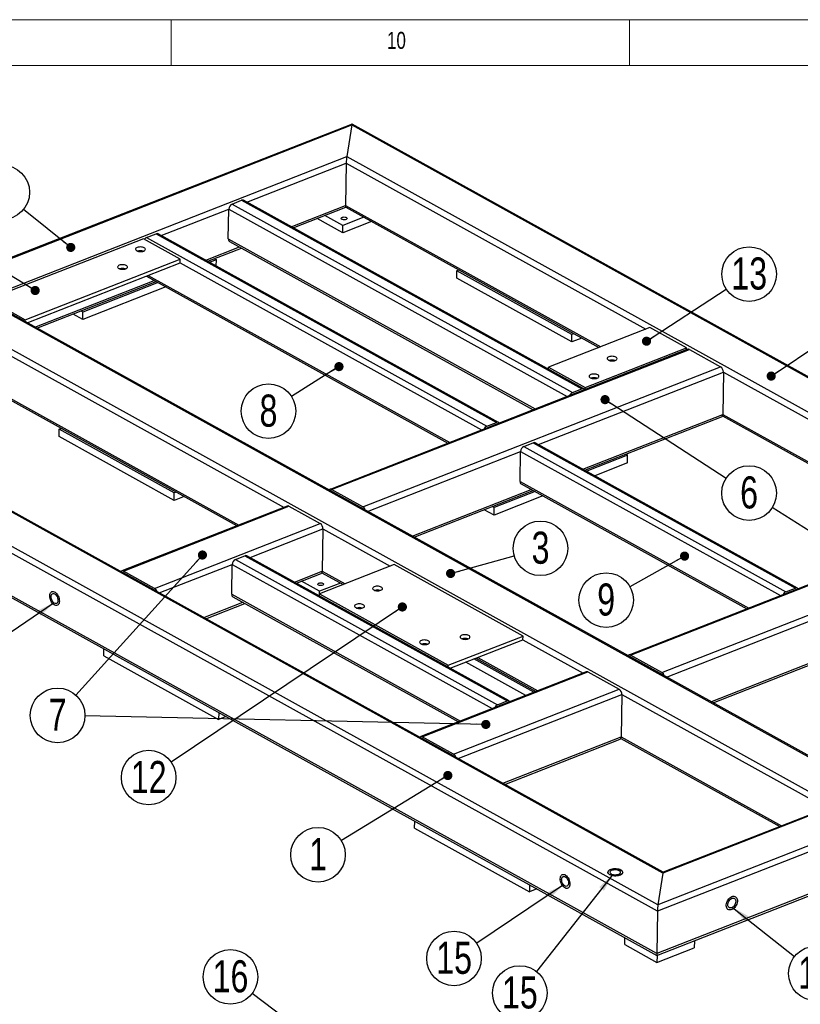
# Model space of a CAD drawing. Header units: millimetres. Extents: x 5 to 3649, y 4 to 418.
# Tile 30 of 105: x 1043 to 1129, y 307 to 414. Entities that reach past the tile are written whole.
import ezdxf

# ---------------------------------------------------------------- set-up
doc = ezdxf.new("R2010")
doc.units = ezdxf.units.MM
doc.layers.add('NOTES', color=6, linetype='Continuous')
doc.layers.add('TRAIT-FORT', color=4, linetype='Continuous', lineweight=25)
doc.styles.add('SLDTEXTSTYLE0', font='TXT', dxfattribs={"width": 0.75})
doc.dimstyles.new('SLDDIMSTYLE6', dxfattribs={"dimtxt": 0.18, "dimasz": 1, "dimexe": 0, "dimexo": 0.0625, "dimgap": 0, "dimtad": 0, "dimtih": 1, "dimtoh": 1, "dimdec": 0, "dimrnd": 1e-09, "dimzin": 0, "dimdsep": 46, "dimtxsty": 'Standard', "dimblk1": 'DOT', "dimblk2": 'DOT', "dimsah": 1, "dimcen": 0.09, "dimadec": 0, "dimazin": 0, "dimtfac": 1, "dimtdec": 0, "dimtofl": 0, "dimtmove": 0, "dimatfit": 3, "dimldrblk": 'DOT', "dimfxl": 1, "dimfrac": 2, "dimtolj": 1, "dimtzin": 0, "dimarcsym": 0})
doc.dimstyles.new('SLDDIMSTYLE7', dxfattribs={"dimtxt": 0.18, "dimasz": 2, "dimexe": 0, "dimexo": 0.0625, "dimgap": 0, "dimtad": 0, "dimtih": 1, "dimtoh": 1, "dimdec": 0, "dimrnd": 1e-09, "dimzin": 0, "dimdsep": 46, "dimtxsty": 'Standard', "dimsah": 1, "dimcen": 0.09, "dimadec": 0, "dimazin": 0, "dimtfac": 2, "dimtdec": 0, "dimtofl": 0, "dimtmove": 0, "dimatfit": 3, "dimfxl": 1, "dimfrac": 2, "dimtolj": 1, "dimtzin": 0, "dimarcsym": 0})

# ---------------------------------------------------------------- blocks, each defined once
blk = doc.blocks.new('SW_NOTE_42')
at = {"layer": 'NOTES', "color": 0}
blk.add_circle((-2.32, 1.87), 2.98, dxfattribs=at)
at = {"layer": 'NOTES', "color": 0, "insert": (-2.32, 3.69), "char_height": 3.5, "attachment_point": 2, "style": 'SLDTEXTSTYLE0'}
blk.add_mtext('4', dxfattribs=at)
blk = doc.blocks.new('_Dot')
at = {"color": 0, "linetype": 'ByBlock', "lineweight": -2}
blk.add_line((-0.5, 0), (-1, 0), dxfattribs=at)
at = {"color": 0, "linetype": 'ByBlock', "const_width": 0.5}
blk.add_lwpolyline([(-0.25, 0, 1), (0.25, 0, 1)], format="xyb", close=True, dxfattribs=at)
blk = doc.blocks.new('SW_NOTE_44')
at = {"layer": 'NOTES', "color": 0}
blk.add_circle((-2.55, -1.55), 2.98, dxfattribs=at)
at = {"layer": 'NOTES', "color": 0, "insert": (-2.54, 0.26), "char_height": 3.5, "attachment_point": 2, "style": 'SLDTEXTSTYLE0'}
blk.add_mtext('1', dxfattribs=at)
blk = doc.blocks.new('SW_NOTE_45')
at = {"layer": 'NOTES', "color": 0}
blk.add_circle((2.87, 0.8), 2.98, dxfattribs=at)
at = {"layer": 'NOTES', "color": 0, "insert": (2.88, 2.62), "char_height": 3.5, "attachment_point": 2, "style": 'SLDTEXTSTYLE0'}
blk.add_mtext('3', dxfattribs=at)
blk = doc.blocks.new('SW_NOTE_46')
at = {"layer": 'NOTES', "color": 0}
blk.add_circle((-2.98, 0.06), 2.98, dxfattribs=at)
at = {"layer": 'NOTES', "color": 0, "insert": (-2.98, 1.88), "char_height": 3.5, "attachment_point": 2, "style": 'SLDTEXTSTYLE0'}
blk.add_mtext('7', dxfattribs=at)
blk = doc.blocks.new('SW_NOTE_47')
at = {"layer": 'NOTES', "color": 0}
blk.add_circle((-2.52, 1.59), 2.98, dxfattribs=at)
at = {"layer": 'NOTES', "color": 0, "insert": (-2.52, 3.41), "char_height": 3.5, "attachment_point": 2, "style": 'SLDTEXTSTYLE0'}
blk.add_mtext('6', dxfattribs=at)
blk = doc.blocks.new('SW_NOTE_48')
at = {"layer": 'NOTES', "color": 0}
blk.add_circle((-2.52, -1.59), 2.98, dxfattribs=at)
at = {"layer": 'NOTES', "color": 0, "insert": (-2.52, 0.22), "char_height": 3.5, "attachment_point": 2, "style": 'SLDTEXTSTYLE0'}
blk.add_mtext('8', dxfattribs=at)
blk = doc.blocks.new('SW_NOTE_50')
at = {"layer": 'NOTES', "color": 0}
blk.add_circle((-2.6, -1.46), 2.98, dxfattribs=at)
at = {"layer": 'NOTES', "color": 0, "insert": (-2.6, 0.36), "char_height": 3.5, "attachment_point": 2, "style": 'SLDTEXTSTYLE0'}
blk.add_mtext('9', dxfattribs=at)
blk = doc.blocks.new('SW_NOTE_54')
at = {"layer": 'NOTES', "color": 0}
blk.add_circle((-2.48, -1.66), 2.98, dxfattribs=at)
at = {"layer": 'NOTES', "color": 0, "insert": (-2.47, 0.16), "char_height": 3.5, "attachment_point": 2, "style": 'SLDTEXTSTYLE0'}
blk.add_mtext('15', dxfattribs=at)
blk = doc.blocks.new('SW_NOTE_56')
at = {"layer": 'NOTES', "color": 0}
blk.add_circle((2.34, -1.85), 2.98, dxfattribs=at)
at = {"layer": 'NOTES', "color": 0, "insert": (2.35, -0.03), "char_height": 3.5, "attachment_point": 2, "style": 'SLDTEXTSTYLE0'}
blk.add_mtext('15', dxfattribs=at)
blk = doc.blocks.new('SW_NOTE_58')
at = {"layer": 'NOTES', "color": 0}
blk.add_circle((2.5, 1.63), 2.98, dxfattribs=at)
at = {"layer": 'NOTES', "color": 0, "insert": (2.51, 3.45), "char_height": 3.5, "attachment_point": 2, "style": 'SLDTEXTSTYLE0'}
blk.add_mtext('13', dxfattribs=at)
blk = doc.blocks.new('SW_NOTE_61')
at = {"layer": 'NOTES', "color": 0}
blk.add_circle((-2.47, -1.66), 2.98, dxfattribs=at)
at = {"layer": 'NOTES', "color": 0, "insert": (-2.47, 0.15), "char_height": 3.5, "attachment_point": 2, "style": 'SLDTEXTSTYLE0'}
blk.add_mtext('12', dxfattribs=at)
blk = doc.blocks.new('SW_NOTE_62')
at = {"layer": 'NOTES', "color": 0}
blk.add_circle((-1.84, -2.34), 2.98, dxfattribs=at)
at = {"layer": 'NOTES', "color": 0, "insert": (-1.83, -0.53), "char_height": 3.5, "attachment_point": 2, "style": 'SLDTEXTSTYLE0'}
blk.add_mtext('15', dxfattribs=at)
blk = doc.blocks.new('SW_NOTE_63')
at = {"layer": 'NOTES', "color": 0}
blk.add_circle((-2.38, 1.8), 2.98, dxfattribs=at)
at = {"layer": 'NOTES', "color": 0, "insert": (-2.37, 3.62), "char_height": 3.5, "attachment_point": 2, "style": 'SLDTEXTSTYLE0'}
blk.add_mtext('16', dxfattribs=at)

msp = doc.modelspace()

# ---------------------------------------------------------------- linework, layer by layer
at = {"lineweight": 18}
for p, q in [((1202.036428, 414.439009), (618.036428, 414.439009)), ((1060.036428, 409.439009), (1060.036428, 414.439009)), ((1110.036428, 414.439009), (1110.036428, 409.439009)), ((1197.036428, 409.439009), (623.036428, 409.439009))]:
    msp.add_line(p, q, dxfattribs=at)
at = {"layer": 'TRAIT-FORT', "lineweight": 25}
for p, q in [((1079.761579, 403.046962), (1008.958895, 375.307012)), ((1009.334119, 375.363925), (1079.734767, 402.94636)), ((1079.734767, 402.94636), (1079.18526, 399.501473)), ((1079.734767, 402.94636), (1183.543582, 345.400226)), ((1183.950336, 345.291328), (1079.763875, 403.046809)), ((1016.710512, 375.024346), (1079.18526, 399.501473)), ((1079.18526, 399.501473), (1176.167189, 345.739805)), ((1068.266079, 394.532857), (1079.130934, 398.789625)), ((1079.130934, 398.789625), (1079.064753, 394.166891)), ((1079.130934, 398.789625), (1111.832717, 380.66148)), ((1066.665151, 394.311227), (1067.714167, 394.722223)), ((1067.714167, 394.722223), (1104.860455, 374.13028)), ((1105.078385, 374.126056), (1067.932098, 394.717999)), ((1058.94149, 390.879555), (1066.309639, 393.766339)), ((1066.262923, 390.503233), (1066.309639, 393.766339)), ((1066.309639, 393.766339), (1103.233197, 373.297866)), ((1066.665151, 394.311227), (1103.811439, 373.719283)), ((1073.124563, 391.83957), (1079.064753, 394.166891)), ((1073.347293, 391.7161), (1079.079404, 393.961897)), ((1079.064753, 394.166891), (1106.908051, 378.732034)), ((1079.078292, 393.962513), (1106.699972, 378.65051)), ((1078.7644, 391.170122), (1075.944141, 392.733525)), ((1078.776079, 391.985899), (1076.8132, 393.074016)), ((1081.899662, 392.398494), (1078.7644, 391.170122)), ((1081.042283, 392.873781), (1078.776079, 391.985899)), ((1078.7644, 391.170122), (1078.776079, 391.985899)), ((1056.99089, 390.520925), (1040.090056, 383.899308)), ((1061.006705, 388.294769), (1056.99089, 390.520925)), ((1057.340562, 390.657924), (1058.389578, 391.06892)), ((1057.340562, 390.657924), (1094.486849, 370.065981)), ((1058.389578, 391.06892), (1095.535866, 370.476977)), ((1095.753796, 370.472753), (1058.607509, 391.064696)), ((1066.262923, 390.503233), (1099.756962, 371.935904)), ((1066.388825, 390.236568), (1099.548883, 371.85438)), ((1056.971401, 389.15968), (1056.971548, 389.169943)), ((1063.799974, 388.186267), (1067.48381, 389.629566)), ((1064.022704, 388.062797), (1067.70654, 389.506096)), ((1044.105871, 381.673152), (1061.006705, 388.294769)), ((1061.000865, 387.886881), (1061.006705, 388.294769)), ((1064.955472, 388.233382), (1064.228664, 387.948624)), ((1064.749512, 388.347555), (1064.955472, 388.233382)), ((1064.945705, 387.551134), (1064.955472, 388.233382)), ((1044.308111, 381.346787), (1061.000865, 387.886881)), ((1061.000865, 387.886881), (1093.908608, 369.644563)), ((1091.195074, 386.209104), (1091.206753, 387.02488)), ((1091.206753, 387.02488), (1091.433204, 387.113602)), ((1103.756175, 380.068143), (1091.206753, 387.02488)), ((1045.15078, 380.879656), (1058.159221, 385.976263)), ((1057.316551, 386.443395), (1090.224294, 368.201077)), ((1057.52463, 386.524919), (1090.432373, 368.282601)), ((1103.744496, 379.252366), (1091.195074, 386.209104)), ((1045.37351, 380.756186), (1058.381951, 385.852794)), ((1059.44529, 385.263334), (1050.374122, 381.70932)), ((1058.587911, 385.73862), (1050.385801, 382.525097)), ((1040.090056, 383.899308), (1044.105871, 381.673152)), ((1039.740384, 383.762309), (1136.119941, 330.334564)), ((1136.337872, 330.33034), (1039.958315, 383.758085)), ((1035.421922, 381.664768), (1072.34548, 361.196295)), ((1035.777434, 382.209655), (1132.156991, 328.781911)), ((1044.102828, 381.460585), (1044.105871, 381.673152)), ((1050.374122, 381.70932), (1049.310783, 382.298779)), ((1050.385801, 382.525097), (1050.179842, 382.63927)), ((1050.374122, 381.70932), (1050.385801, 382.525097)), ((1112.267246, 380.831726), (1101.194312, 376.493435)), ((1116.283061, 378.60557), (1112.267246, 380.831726)), ((1103.744496, 379.252366), (1103.756175, 380.068143)), ((1104.840005, 379.681578), (1103.744496, 379.252366)), ((1103.982625, 380.156864), (1103.756175, 380.068143)), ((1116.410042, 378.460453), (1077.363324, 363.162248)), ((1077.53753, 363.140403), (1116.584247, 378.438608)), ((1105.210127, 374.267279), (1116.283061, 378.60557)), ((1116.280256, 378.409604), (1116.283061, 378.60557)), ((1116.584247, 378.438608), (1119.99769, 376.546375)), ((1035.355741, 377.042034), (1067.420814, 359.266848)), ((1035.481643, 376.775369), (1067.212735, 359.185325)), ((1080.950973, 361.24817), (1119.99769, 376.546375)), ((1101.191269, 376.280868), (1101.194312, 376.493435)), ((1101.194312, 376.493435), (1105.210127, 374.267279)), ((1113.142933, 317.817791), (1009.334119, 375.363925)), ((1100.103592, 368.061455), (1120.293037, 375.971525)), ((1120.293037, 375.971525), (1120.226855, 371.348791)), ((1120.293037, 375.971525), (1148.682988, 360.233633)), ((1113.088608, 317.105942), (1008.677421, 374.985999)), ((1113.692441, 321.262677), (1016.710512, 375.024346)), ((1113.720437, 321.363743), (1017.117266, 374.915448)), ((1103.811439, 373.719283), (1104.860455, 374.13028)), ((1105.207321, 374.071313), (1105.210127, 374.267279)), ((1104.962077, 365.368168), (1120.226855, 371.348791)), ((1105.184807, 365.244698), (1120.094035, 371.08602)), ((1120.187282, 371.173857), (1143.550243, 358.222663)), ((1120.226855, 371.348791), (1143.758322, 358.304187)), ((1113.022426, 312.483208), (1008.61124, 370.363265)), ((1008.849505, 370.034312), (1113.035966, 312.278831)), ((1047.798927, 369.733062), (1048.025378, 369.821784)), ((1094.486849, 370.065981), (1095.535866, 370.476977)), ((1047.787248, 368.917286), (1047.798927, 369.733062)), ((1060.33667, 361.960548), (1047.787248, 368.917286)), ((1060.348349, 362.776325), (1047.798927, 369.733062)), ((1098.502664, 367.839825), (1099.551681, 368.250821)), ((1098.502664, 367.839825), (1127.115345, 351.978463)), ((1099.551681, 368.250821), (1128.164361, 352.389459)), ((1128.382292, 352.385235), (1099.769611, 368.246597)), ((1081.454398, 360.754844), (1098.147153, 367.294937)), ((1098.100436, 364.031831), (1098.147153, 367.294937)), ((1098.147153, 367.294937), (1126.537104, 351.557045)), ((1109.84741, 366.876604), (1105.390766, 365.130525)), ((1109.64145, 366.990777), (1109.84741, 366.876604)), ((1109.835731, 366.060827), (1109.84741, 366.876604)), ((1109.835731, 366.060827), (1106.248146, 364.655239)), ((1098.100436, 364.031831), (1123.060869, 350.195083)), ((1098.226338, 363.765166), (1122.85279, 350.11356)), ((1060.33667, 361.960548), (1060.348349, 362.776325)), ((1061.432179, 362.38976), (1060.33667, 361.960548)), ((1060.574799, 362.865046), (1060.348349, 362.776325)), ((1080.948053, 361.044226), (1077.53461, 362.936459)), ((1080.950973, 361.24817), (1077.53753, 363.140403)), ((1077.589176, 362.897519), (1077.598362, 362.901118)), ((1086.312883, 358.061556), (1099.321323, 363.158164)), ((1086.535613, 357.938087), (1099.544053, 363.034694)), ((1100.607393, 362.445235), (1095.266061, 360.352542)), ((1099.750013, 362.920521), (1095.27774, 361.168318)), ((1072.70103, 361.335596), (1054.634638, 354.257323)), ((1054.808844, 354.235478), (1072.875235, 361.313752)), ((1072.875235, 361.313752), (1076.288678, 359.421519)), ((1095.27774, 361.168318), (1095.07178, 361.282492)), ((1095.266061, 360.352542), (1094.202721, 360.942001)), ((1095.266061, 360.352542), (1095.27774, 361.168318)), ((1149.038538, 360.372935), (1109.99182, 345.07473)), ((1110.166026, 345.052885), (1149.212743, 360.35109)), ((1058.222286, 352.343245), (1076.288678, 359.421519)), ((1068.633088, 355.731553), (1076.584025, 358.846669)), ((1076.584025, 358.846669), (1076.517843, 354.223935)), ((1076.584025, 358.846669), (1083.935976, 354.771135)), ((1113.579468, 343.160652), (1152.626186, 358.458857)), ((1067.03216, 355.509922), (1068.081176, 355.920919)), ((1068.081176, 355.920919), (1096.693857, 340.059557)), ((1096.911788, 340.055333), (1068.299107, 355.916694)), ((1058.725712, 351.849919), (1066.676648, 354.965035)), ((1066.629932, 351.701929), (1066.676648, 354.965035)), ((1066.676648, 354.965035), (1095.0666, 339.227143)), ((1067.03216, 355.509922), (1095.644841, 339.64856)), ((1084.370505, 354.94138), (1076.21149, 351.74474)), ((1098.425857, 347.149834), (1084.370505, 354.94138)), ((1058.219367, 352.139301), (1054.805924, 354.031534)), ((1058.222286, 352.343245), (1054.808844, 354.235478)), ((1054.86049, 353.992594), (1054.869676, 353.996193)), ((1073.491572, 353.038265), (1076.517843, 354.223935)), ((1073.714302, 352.914796), (1076.385023, 353.961164)), ((1076.478269, 354.049001), (1078.803231, 352.760165)), ((1076.517843, 354.223935), (1079.01131, 352.841688)), ((1076.229169, 352.042943), (1074.26629, 353.13106)), ((1078.495373, 352.930825), (1076.229169, 352.042943)), ((1066.629932, 351.701929), (1091.590365, 337.865181)), ((1076.208447, 351.532173), (1076.21149, 351.74474)), ((1076.21149, 351.74474), (1090.266842, 343.953194)), ((1076.224975, 351.750024), (1076.229169, 352.042943)), ((1127.115345, 351.978463), (1128.164361, 352.389459)), ((1063.584196, 349.156631), (1067.850819, 350.828261)), ((1063.806926, 349.033161), (1068.073549, 350.704792)), ((1066.755834, 351.435263), (1091.382286, 337.783657)), ((1114.082894, 342.667326), (1130.775648, 349.20742)), ((1090.266842, 343.953194), (1098.425857, 347.149834)), ((1090.469081, 343.626829), (1098.420018, 346.741946)), ((1098.420018, 346.741946), (1098.425857, 347.149834)), ((1098.420018, 346.741946), (1104.973976, 343.108777)), ((1052.657497, 344.988665), (1052.668303, 345.74348)), ((1183.543582, 345.400226), (1113.142933, 317.817791)), ((1176.167189, 345.739805), (1113.692441, 321.262677)), ((1175.791966, 345.682893), (1113.719253, 321.363279)), ((1052.657497, 344.988665), (1065.206918, 338.031928)), ((1098.745722, 340.668595), (1092.191764, 344.301763)), ((1099.614781, 341.009085), (1093.060823, 344.642254)), ((1093.287273, 344.730975), (1099.841231, 341.097807)), ((1093.495352, 344.812499), (1100.04931, 341.179331)), ((1113.576549, 342.956708), (1110.163106, 344.848941)), ((1113.579468, 343.160652), (1110.166026, 345.052885)), ((1110.217672, 344.810001), (1110.226858, 344.8136)), ((1184.188601, 344.962375), (1113.088608, 317.105942)), ((1118.941379, 339.974039), (1131.949819, 345.070646)), ((1119.164108, 339.850569), (1132.172549, 344.947176)), ((1105.329525, 343.248079), (1087.263134, 336.169805)), ((1087.43734, 336.14796), (1105.503731, 343.226234)), ((1090.263799, 343.740627), (1090.266842, 343.953194)), ((1105.503731, 343.226234), (1108.917174, 341.334001)), ((1090.850782, 334.255727), (1108.917174, 341.334001)), ((1091.354208, 333.762401), (1109.21252, 340.759151)), ((1095.644841, 339.64856), (1096.693857, 340.059557)), ((1109.21252, 340.759151), (1109.146339, 336.136417)), ((1109.21252, 340.759151), (1131.578749, 328.360493)), ((1184.122419, 340.339641), (1113.022426, 312.483208)), ((1113.038261, 312.278678), (1183.840945, 340.018628)), ((1065.217724, 338.786743), (1065.206918, 338.031928)), ((1066.011034, 338.346974), (1065.206918, 338.031928)), ((1090.847862, 334.051783), (1087.43442, 335.944016)), ((1090.850782, 334.255727), (1087.43734, 336.14796)), ((1087.488986, 335.905076), (1087.498172, 335.908675)), ((1096.212692, 331.069113), (1109.146339, 336.136417)), ((1096.435422, 330.945644), (1109.013519, 335.873646)), ((1109.106765, 335.961483), (1126.446004, 326.349523)), ((1109.146339, 336.136417), (1126.654083, 326.431047)), ((1086.591132, 326.177647), (1086.601939, 326.932462)), ((1086.591132, 326.177647), (1099.140554, 319.220909)), ((1113.692441, 321.262677), (1113.142933, 317.817791)), ((1099.15136, 319.975724), (1099.140554, 319.220909)), ((1099.944669, 319.535955), (1099.140554, 319.220909)), ((1113.088608, 317.105942), (1113.022426, 312.483208)), ((1109.531475, 313.46073), (1109.542281, 314.215546)), ((1109.531475, 313.46073), (1113.045313, 311.512844)), ((1113.045313, 311.512844), (1117.124821, 313.111164)), ((1117.135886, 313.884097), (1117.124821, 313.111164)), ((1113.056379, 312.285777), (1113.045313, 311.512844))]:
    msp.add_line(p, q, dxfattribs=at)
at = {"layer": 'TRAIT-FORT', "lineweight": 25, "flags": 128}
for points in [[(1079.110634, 392.627536), (1079.028149, 392.604187), (1078.934038, 392.593421), (1078.836661, 392.596194), (1078.744673, 392.612261), (1078.666245, 392.640193), (1078.608346, 392.677509), (1078.576122, 392.720893), (1078.572436, 392.76649), (1078.597614, 392.810249), (1078.649421, 392.848281), (1078.723252, 392.877207), (1078.812547, 392.894458), (1078.909372, 392.898499), (1079.005124, 392.888973), (1079.091295, 392.866725), (1079.160228, 392.833732), (1079.205798, 392.792926), (1079.223956, 392.747933), (1079.213089, 392.702751), (1079.174162, 392.661393), (1079.110634, 392.627536)], [(1056.266263, 389.213222), (1056.354681, 389.173884), (1056.459122, 389.144534), (1056.574349, 389.126643), (1056.694583, 389.121108), (1056.813796, 389.128207), (1056.92601, 389.147583), (1057.025597, 389.178265), (1057.107565, 389.218715), (1057.167803, 389.266904), (1057.20329, 389.320415), (1057.212246, 389.376567), (1057.194224, 389.432542), (1057.150126, 389.485534), (1057.082164, 389.532886), (1056.993746, 389.572223), (1056.889305, 389.601573), (1056.774078, 389.619464), (1056.653844, 389.624999), (1056.534631, 389.617901), (1056.422417, 389.598524), (1056.32283, 389.567842), (1056.240862, 389.527393), (1056.180624, 389.479204), (1056.145137, 389.425692), (1056.136181, 389.369541), (1056.154203, 389.313566), (1056.198301, 389.260573), (1056.266263, 389.213222)], [(1054.307426, 387.276736), (1054.395844, 387.237399), (1054.500285, 387.208049), (1054.615512, 387.190158), (1054.735746, 387.184623), (1054.854959, 387.191721), (1054.967173, 387.211097), (1055.06676, 387.24178), (1055.148728, 387.282229), (1055.208966, 387.330418), (1055.244453, 387.38393), (1055.25341, 387.440081), (1055.235387, 387.496056), (1055.191289, 387.549048), (1055.123327, 387.5964), (1055.034909, 387.635737), (1054.930468, 387.665088), (1054.815241, 387.682979), (1054.695007, 387.688514), (1054.575794, 387.681415), (1054.46358, 387.662039), (1054.363993, 387.631357), (1054.282025, 387.590907), (1054.221788, 387.542718), (1054.186301, 387.489207), (1054.177344, 387.433055), (1054.195366, 387.37708), (1054.239464, 387.324088), (1054.307426, 387.276736)], [(1107.742101, 377.273981), (1107.83052, 377.234644), (1107.934961, 377.205294), (1108.050187, 377.187403), (1108.170422, 377.181868), (1108.289635, 377.188966), (1108.401848, 377.208342), (1108.501436, 377.239024), (1108.583403, 377.279474), (1108.643641, 377.327663), (1108.679128, 377.381175), (1108.688085, 377.437326), (1108.670063, 377.493301), (1108.625965, 377.546293), (1108.558003, 377.593645), (1108.469584, 377.632982), (1108.365143, 377.662332), (1108.249916, 377.680223), (1108.129682, 377.685759), (1108.010469, 377.67866), (1107.898256, 377.659284), (1107.798668, 377.628602), (1107.7167, 377.588152), (1107.656463, 377.539963), (1107.620976, 377.486451), (1107.612019, 377.4303), (1107.630041, 377.374325), (1107.674139, 377.321333), (1107.742101, 377.273981)], [(1105.772722, 375.34334), (1105.86114, 375.304003), (1105.965581, 375.274653), (1106.080808, 375.256761), (1106.201042, 375.251226), (1106.320255, 375.258325), (1106.432469, 375.277701), (1106.532056, 375.308383), (1106.614024, 375.348833), (1106.674262, 375.397022), (1106.709749, 375.450534), (1106.718706, 375.506685), (1106.700683, 375.56266), (1106.656585, 375.615652), (1106.588623, 375.663004), (1106.500205, 375.702341), (1106.395764, 375.731691), (1106.280537, 375.749582), (1106.160303, 375.755117), (1106.04109, 375.748019), (1105.928876, 375.728643), (1105.829289, 375.697961), (1105.747321, 375.657511), (1105.687084, 375.609322), (1105.651597, 375.55581), (1105.64264, 375.499659), (1105.660662, 375.443684), (1105.70476, 375.390692), (1105.772722, 375.34334)], [(1077.53461, 362.936459), (1077.505175, 362.948826), (1077.491162, 362.951853)], [(1080.991255, 361.011586), (1080.977376, 361.024021), (1080.948053, 361.044226)], [(1054.805924, 354.031534), (1054.776489, 354.043901), (1054.762475, 354.046928)], [(1076.563724, 352.68458), (1076.48124, 352.661231), (1076.387128, 352.650465), (1076.289752, 352.653239), (1076.197763, 352.669305), (1076.119335, 352.697237), (1076.061437, 352.734553), (1076.029213, 352.777937), (1076.025526, 352.823534), (1076.050705, 352.867293), (1076.102511, 352.905325), (1076.176342, 352.934252), (1076.265637, 352.951502), (1076.362463, 352.955543), (1076.458215, 352.946017), (1076.544386, 352.923769), (1076.613319, 352.890776), (1076.658889, 352.849971), (1076.677047, 352.804978), (1076.666179, 352.759795), (1076.627252, 352.718438), (1076.563724, 352.68458)], [(1046.769473, 351.540063), (1046.780325, 351.66625), (1046.808757, 351.778189), (1046.853799, 351.872069), (1046.913919, 351.944693), (1046.987069, 351.993588), (1047.070758, 352.017089), (1047.162136, 352.014395), (1047.258092, 351.985599), (1047.355356, 351.931681), (1047.450619, 351.854476), (1047.540634, 351.756615), (1047.622338, 351.641429), (1047.692947, 351.512841), (1047.750057, 351.375231), (1047.791724, 351.233284), (1047.816527, 351.091834), (1047.823624, 350.955697), (1047.812772, 350.829511), (1047.78434, 350.717572), (1047.739298, 350.623692), (1047.679178, 350.551067), (1047.606027, 350.502172), (1047.522339, 350.478672), (1047.430961, 350.481365), (1047.335005, 350.510162), (1047.237741, 350.56408), (1047.142478, 350.641284), (1047.052463, 350.739146), (1046.970759, 350.854332), (1046.90015, 350.982919), (1046.84304, 351.12053), (1046.801373, 351.262477), (1046.776569, 351.403927), (1046.769473, 351.540063)], [(1046.769473, 351.540063), (1046.780325, 351.66625), (1046.808757, 351.778189), (1046.853799, 351.872069), (1046.913919, 351.944693), (1046.987069, 351.993588), (1047.070758, 352.017089), (1047.162136, 352.014395), (1047.258092, 351.985599), (1047.355356, 351.931681), (1047.450619, 351.854476), (1047.540634, 351.756615), (1047.622338, 351.641429), (1047.692947, 351.512841), (1047.750057, 351.375231), (1047.791724, 351.233284), (1047.816527, 351.091834), (1047.823624, 350.955697), (1047.812772, 350.829511), (1047.78434, 350.717572), (1047.739298, 350.623692), (1047.679178, 350.551067), (1047.606027, 350.502172), (1047.522339, 350.478672), (1047.430961, 350.481365), (1047.335005, 350.510162), (1047.237741, 350.56408), (1047.142478, 350.641284), (1047.052463, 350.739146), (1046.970759, 350.854332), (1046.90015, 350.982919), (1046.84304, 351.12053), (1046.801373, 351.262477), (1046.776569, 351.403927), (1046.769473, 351.540063)], [(1046.920066, 351.456582), (1046.930437, 351.561308), (1046.957927, 351.651378), (1047.001251, 351.722581), (1047.058382, 351.771587), (1047.12665, 351.796106), (1047.202862, 351.79499), (1047.283455, 351.768292), (1047.36466, 351.71726), (1047.44268, 351.64428), (1047.513867, 351.552765), (1047.574893, 351.446994), (1047.622904, 351.331913), (1047.655654, 351.212902), (1047.671613, 351.095527), (1047.670035, 350.985276), (1047.650993, 350.887304), (1047.615377, 350.806192), (1047.564853, 350.745733), (1047.501784, 350.708754), (1047.429118, 350.696983), (1047.350253, 350.710972), (1047.268877, 350.750067), (1047.188795, 350.812438), (1047.113752, 350.89517), (1047.047255, 350.994395), (1046.992416, 351.105472), (1046.951797, 351.223208), (1046.927299, 351.342098), (1046.920066, 351.456582)], [(1058.262568, 352.106661), (1058.24869, 352.119096), (1058.219367, 352.139301)], [(1082.140171, 352.175646), (1082.228589, 352.136308), (1082.33303, 352.106958), (1082.448257, 352.089067), (1082.568491, 352.083532), (1082.687704, 352.090631), (1082.799918, 352.110007), (1082.899505, 352.140689), (1082.981473, 352.181139), (1083.041711, 352.229328), (1083.077198, 352.282839), (1083.086154, 352.33899), (1083.068132, 352.394966), (1083.024034, 352.447958), (1082.956072, 352.49531), (1082.867654, 352.534647), (1082.763213, 352.563997), (1082.647986, 352.581888), (1082.527752, 352.587423), (1082.408539, 352.580325), (1082.296325, 352.560948), (1082.196738, 352.530266), (1082.11477, 352.489816), (1082.054532, 352.441628), (1082.019045, 352.388116), (1082.010089, 352.331965), (1082.028111, 352.27599), (1082.072209, 352.222997), (1082.140171, 352.175646)], [(1080.170791, 350.245004), (1080.25921, 350.205667), (1080.363651, 350.176317), (1080.478878, 350.158426), (1080.599112, 350.152891), (1080.718325, 350.159989), (1080.830539, 350.179365), (1080.930126, 350.210048), (1081.012094, 350.250497), (1081.072331, 350.298686), (1081.107818, 350.352198), (1081.116775, 350.408349), (1081.098753, 350.464324), (1081.054655, 350.517316), (1080.986693, 350.564668), (1080.898275, 350.604006), (1080.793833, 350.633356), (1080.678607, 350.651247), (1080.558372, 350.656782), (1080.43916, 350.649683), (1080.326946, 350.630307), (1080.227358, 350.599625), (1080.145391, 350.559175), (1080.085153, 350.510986), (1080.049666, 350.457475), (1080.040709, 350.401323), (1080.058732, 350.345348), (1080.102829, 350.292356), (1080.170791, 350.245004)], [(1091.694066, 346.87947), (1091.782484, 346.840133), (1091.886925, 346.810782), (1092.002152, 346.792891), (1092.122386, 346.787356), (1092.241599, 346.794455), (1092.353813, 346.813831), (1092.453401, 346.844513), (1092.535368, 346.884963), (1092.595606, 346.933152), (1092.631093, 346.986663), (1092.64005, 347.042815), (1092.622027, 347.09879), (1092.57793, 347.151782), (1092.509967, 347.199134), (1092.421549, 347.238471), (1092.317108, 347.267821), (1092.201881, 347.285712), (1092.081647, 347.291247), (1091.962434, 347.284149), (1091.85022, 347.264773), (1091.750633, 347.23409), (1091.668665, 347.193641), (1091.608428, 347.145452), (1091.572941, 347.09194), (1091.563984, 347.035789), (1091.582006, 346.979814), (1091.626104, 346.926822), (1091.694066, 346.87947)], [(1087.274618, 346.307017), (1087.363037, 346.26768), (1087.467478, 346.23833), (1087.582704, 346.220439), (1087.702939, 346.214904), (1087.822152, 346.222002), (1087.934365, 346.241379), (1088.033953, 346.272061), (1088.11592, 346.31251), (1088.176158, 346.360699), (1088.211645, 346.414211), (1088.220602, 346.470362), (1088.20258, 346.526337), (1088.158482, 346.57933), (1088.09052, 346.626681), (1088.002101, 346.666019), (1087.89766, 346.695369), (1087.782433, 346.71326), (1087.662199, 346.718795), (1087.542986, 346.711696), (1087.430773, 346.69232), (1087.331185, 346.661638), (1087.249217, 346.621188), (1087.18898, 346.572999), (1087.153493, 346.519488), (1087.144536, 346.463336), (1087.162558, 346.407361), (1087.206656, 346.354369), (1087.274618, 346.307017)], [(1110.163106, 344.848941), (1110.133671, 344.861309), (1110.119657, 344.864336)], [(1113.61975, 342.924069), (1113.605872, 342.936503), (1113.576549, 342.956708)], [(1087.43442, 335.944016), (1087.404984, 335.956383), (1087.390971, 335.95941)], [(1090.891064, 334.019143), (1090.877186, 334.031578), (1090.847862, 334.051783)], [(1109.107749, 321.594938), (1109.00048, 321.644544), (1108.876025, 321.684297), (1108.738623, 321.712842), (1108.592953, 321.729208), (1108.443975, 321.732837), (1108.296763, 321.723606), (1108.15633, 321.701829), (1108.027457, 321.668247), (1107.914534, 321.624005), (1107.821406, 321.570609), (1107.751245, 321.509876), (1107.70644, 321.443876), (1107.688515, 321.374856), (1107.698083, 321.305166), (1107.734817, 321.23718), (1107.797466, 321.173212), (1107.883897, 321.115442), (1107.991166, 321.065835), (1108.11562, 321.026083), (1108.253022, 320.997537), (1108.398693, 320.981171), (1108.547671, 320.977542), (1108.694883, 320.986773), (1108.835316, 321.00855), (1108.964189, 321.042132), (1109.077112, 321.086374), (1109.170239, 321.139771), (1109.240401, 321.200503), (1109.285206, 321.266503), (1109.30313, 321.335523), (1109.293563, 321.405213), (1109.256829, 321.473199), (1109.19418, 321.537167), (1109.107749, 321.594938)], [(1109.107749, 321.594938), (1109.19418, 321.537167), (1109.256829, 321.473199), (1109.293563, 321.405213), (1109.30313, 321.335523), (1109.285206, 321.266503), (1109.240401, 321.200503), (1109.170239, 321.139771), (1109.077112, 321.086374), (1108.964189, 321.042132), (1108.835316, 321.00855), (1108.694883, 320.986773), (1108.547671, 320.977542), (1108.398693, 320.981171), (1108.253022, 320.997537), (1108.11562, 321.026083), (1107.991166, 321.065835), (1107.883897, 321.115442), (1107.797466, 321.173212), (1107.734817, 321.23718), (1107.698083, 321.305166), (1107.688515, 321.374856), (1107.70644, 321.443876), (1107.751245, 321.509876), (1107.821406, 321.570609), (1107.914534, 321.624005), (1108.027457, 321.668247), (1108.15633, 321.701829), (1108.296763, 321.723606), (1108.443975, 321.732837), (1108.592953, 321.729208), (1108.738623, 321.712842), (1108.876025, 321.684297), (1109.00048, 321.644544), (1109.107749, 321.594938)], [(1108.932913, 321.526438), (1108.841761, 321.567299), (1108.734434, 321.598242), (1108.61595, 321.617821), (1108.491848, 321.625119), (1108.367933, 321.619795), (1108.249997, 321.602098), (1108.143556, 321.572857), (1108.053587, 321.533438), (1107.984296, 321.485683), (1107.938923, 321.431828), (1107.919591, 321.374388), (1107.927202, 321.316051), (1107.961402, 321.259544), (1108.02059, 321.20751), (1108.102, 321.16238), (1108.201825, 321.126267), (1108.315396, 321.100857), (1108.437404, 321.08734), (1108.562144, 321.086347), (1108.683783, 321.097925), (1108.796633, 321.121532), (1108.895417, 321.156065), (1108.975517, 321.199909), (1109.033187, 321.251013), (1109.06573, 321.306989), (1109.071625, 321.365218), (1109.050596, 321.422979), (1109.003627, 321.47757), (1108.932913, 321.526438)], [(1102.488904, 320.652148), (1102.499756, 320.778335), (1102.528188, 320.890274), (1102.573231, 320.984154), (1102.633351, 321.056778), (1102.706501, 321.105673), (1102.79019, 321.129174), (1102.881568, 321.12648), (1102.977523, 321.097684), (1103.074788, 321.043766), (1103.17005, 320.966561), (1103.260066, 320.8687), (1103.341769, 320.753514), (1103.412378, 320.624926), (1103.469488, 320.487316), (1103.511155, 320.345369), (1103.535959, 320.203919), (1103.543056, 320.067782), (1103.532203, 319.941596), (1103.503772, 319.829657), (1103.458729, 319.735777), (1103.398609, 319.663153), (1103.325459, 319.614257), (1103.24177, 319.590757), (1103.150392, 319.59345), (1103.054437, 319.622247), (1102.957172, 319.676165), (1102.86191, 319.75337), (1102.771894, 319.851231), (1102.690191, 319.966417), (1102.619582, 320.095004), (1102.562471, 320.232615), (1102.520805, 320.374562), (1102.496001, 320.516012), (1102.488904, 320.652148)], [(1102.488904, 320.652148), (1102.499756, 320.778335), (1102.528188, 320.890274), (1102.573231, 320.984154), (1102.633351, 321.056778), (1102.706501, 321.105673), (1102.79019, 321.129174), (1102.881568, 321.12648), (1102.977523, 321.097684), (1103.074788, 321.043766), (1103.17005, 320.966561), (1103.260066, 320.8687), (1103.341769, 320.753514), (1103.412378, 320.624926), (1103.469488, 320.487316), (1103.511155, 320.345369), (1103.535959, 320.203919), (1103.543056, 320.067782), (1103.532203, 319.941596), (1103.503772, 319.829657), (1103.458729, 319.735777), (1103.398609, 319.663153), (1103.325459, 319.614257), (1103.24177, 319.590757), (1103.150392, 319.59345), (1103.054437, 319.622247), (1102.957172, 319.676165), (1102.86191, 319.75337), (1102.771894, 319.851231), (1102.690191, 319.966417), (1102.619582, 320.095004), (1102.562471, 320.232615), (1102.520805, 320.374562), (1102.496001, 320.516012), (1102.488904, 320.652148)], [(1102.639497, 320.568667), (1102.649868, 320.673393), (1102.677358, 320.763463), (1102.720682, 320.834666), (1102.777813, 320.883672), (1102.846081, 320.908191), (1102.922293, 320.907075), (1103.002886, 320.880377), (1103.084091, 320.829345), (1103.162111, 320.756365), (1103.233299, 320.66485), (1103.294324, 320.559079), (1103.342335, 320.443998), (1103.375086, 320.324987), (1103.391045, 320.207612), (1103.389466, 320.097361), (1103.370424, 319.999389), (1103.334808, 319.918277), (1103.284285, 319.857818), (1103.221215, 319.820839), (1103.148549, 319.809068), (1103.069685, 319.823057), (1102.988309, 319.862152), (1102.908227, 319.924523), (1102.833183, 320.007255), (1102.766687, 320.10648), (1102.711847, 320.217557), (1102.671229, 320.335293), (1102.64673, 320.454183), (1102.639497, 320.568667)], [(1121.204313, 317.277411), (1121.092046, 317.245511), (1120.98395, 317.239005), (1120.883707, 317.258115), (1120.794729, 317.30219), (1120.720047, 317.369729), (1120.662204, 317.458431), (1120.62317, 317.565277), (1120.604274, 317.686628), (1120.60616, 317.818351), (1120.628763, 317.955961), (1120.671314, 318.094772), (1120.732363, 318.230055), (1120.809833, 318.357206), (1120.901084, 318.471893), (1121.003009, 318.570211), (1121.112137, 318.648812), (1121.224752, 318.70502), (1121.337019, 318.736919), (1121.445115, 318.743425), (1121.545359, 318.724315), (1121.634337, 318.68024), (1121.709019, 318.612701), (1121.766862, 318.523999), (1121.805896, 318.417153), (1121.824791, 318.295802), (1121.822906, 318.164079), (1121.800302, 318.026469), (1121.757751, 317.887659), (1121.696702, 317.752375), (1121.619233, 317.625224), (1121.527982, 317.510537), (1121.426057, 317.412219), (1121.316929, 317.333618), (1121.204313, 317.277411)], [(1121.204313, 317.277411), (1121.092046, 317.245511), (1120.98395, 317.239005), (1120.883707, 317.258115), (1120.794729, 317.30219), (1120.720047, 317.369729), (1120.662204, 317.458431), (1120.62317, 317.565277), (1120.604274, 317.686628), (1120.60616, 317.818351), (1120.628763, 317.955961), (1120.671314, 318.094772), (1120.732363, 318.230055), (1120.809833, 318.357206), (1120.901084, 318.471893), (1121.003009, 318.570211), (1121.112137, 318.648812), (1121.224752, 318.70502), (1121.337019, 318.736919), (1121.445115, 318.743425), (1121.545359, 318.724315), (1121.634337, 318.68024), (1121.709019, 318.612701), (1121.766862, 318.523999), (1121.805896, 318.417153), (1121.824791, 318.295802), (1121.822906, 318.164079), (1121.800302, 318.026469), (1121.757751, 317.887659), (1121.696702, 317.752375), (1121.619233, 317.625224), (1121.527982, 317.510537), (1121.426057, 317.412219), (1121.316929, 317.333618), (1121.204313, 317.277411)], [(1121.207233, 317.481355), (1121.113442, 317.456462), (1121.024379, 317.456573), (1120.944206, 317.481684), (1120.876674, 317.530619), (1120.824939, 317.601092), (1120.791422, 317.689806), (1120.777688, 317.792614), (1120.784381, 317.904709), (1120.811188, 318.020848), (1120.856854, 318.135602), (1120.919245, 318.243604), (1120.995444, 318.339805), (1121.081886, 318.419706), (1121.174532, 318.479571), (1121.269047, 318.516602), (1121.361013, 318.529066), (1121.446131, 318.51638), (1121.520419, 318.479139), (1121.580404, 318.419083), (1121.623281, 318.33902), (1121.647046, 318.242694), (1121.650587, 318.134609), (1121.633738, 318.01982), (1121.597288, 317.903692), (1121.542941, 317.791658), (1121.473237, 317.688954), (1121.391437, 317.600384), (1121.301365, 317.530088), (1121.207233, 317.481355)]]:
    msp.add_lwpolyline(points, dxfattribs=at)
at = {"layer": 'TRAIT-FORT', "lineweight": 25}
for centre, radius, start, end in [((1067.818765, 394.494794), 0.250329, 63.08073313, 114.69839068), ((1066.932059, 393.748662), 0.62267, 115.38193014, 178.37319198), ((1057.559156, 390.156323), 0.547162, 113.54727398, 146.45240558), ((1058.494176, 390.841491), 0.250329, 63.08073313, 114.69839068), ((1066.548128, 390.474834), 0.286615, 174.31364017, 236.23363633), ((1056.657157, 388.181635), 1.03688, 71.43978326, 106.91978248), ((1054.69832, 386.24515), 1.03688, 71.43978332, 106.91978241), ((1116.475006, 378.272979), 0.19841, 56.59280653, 109.11237035), ((1108.132995, 376.242395), 1.03688, 71.43978327, 106.91978247), ((1119.607863, 375.982793), 0.685266, 359.05783667, 55.32857419), ((1106.163616, 374.311754), 1.03688, 71.43978275, 106.91978298), ((1104.963307, 373.921553), 0.232692, 33.91022397, 116.2323082), ((1104.060477, 373.177564), 0.596221, 114.68910744, 157.44458439), ((1119.965707, 371.315838), 0.263219, 299.17864735, 7.19198376), ((1094.735888, 369.524262), 0.596221, 114.68910744, 157.44458439), ((1095.638718, 370.268251), 0.232692, 33.91022397, 116.2323082), ((1098.769572, 367.27726), 0.62267, 115.38193014, 178.37319198), ((1099.656278, 368.023392), 0.250329, 63.08073313, 114.69839068), ((1098.385642, 364.003432), 0.286615, 174.31364017, 236.23363633), ((1077.433, 362.989081), 0.183915, 55.3641937, 152.35699995), ((1072.765993, 361.148123), 0.19841, 56.59280653, 109.11237035), ((1080.599947, 360.718036), 0.635816, 15.60096496, 56.48968017), ((1075.898851, 358.857937), 0.685266, 359.05783667, 55.32857419), ((1068.185774, 355.69349), 0.250329, 63.08073313, 114.69839068), ((1067.299068, 354.947358), 0.62267, 115.38193014, 178.37319198), ((1054.704314, 354.084156), 0.183915, 55.3641937, 152.35699995), ((1076.256695, 354.190981), 0.263219, 299.17864735, 7.19198376), ((1057.871261, 351.81311), 0.635816, 15.60096496, 56.48968017), ((1066.915137, 351.67353), 0.286615, 174.31364017, 236.23363633), ((1082.531065, 351.144059), 1.03688, 71.43978315, 106.91978259), ((1127.364383, 351.436744), 0.596221, 114.68910744, 157.44458439), ((1128.267214, 352.180733), 0.232692, 33.91022397, 116.2323082), ((1080.561685, 349.213418), 1.03688, 71.43978313, 106.9197826), ((1087.665512, 345.275431), 1.03688, 71.43978332, 106.91978241), ((1092.08496, 345.847883), 1.03688, 71.43978333, 106.91978241), ((1110.061496, 344.901563), 0.183915, 55.3641937, 152.35699995), ((1105.394489, 343.060605), 0.19841, 56.59280653, 109.11237035), ((1113.228443, 342.630518), 0.635816, 15.60096496, 56.48968017), ((1108.527347, 340.770419), 0.685266, 359.05783667, 55.32857419), ((1096.79671, 339.85083), 0.232692, 33.91022397, 116.2323082), ((1095.893879, 339.106841), 0.596221, 114.68910744, 157.44458438), ((1087.33281, 335.996638), 0.183915, 55.3641937, 152.35699995), ((1108.885191, 336.103464), 0.263219, 299.17864735, 7.19198376), ((1090.499756, 333.725593), 0.635816, 15.60096496, 56.48968017)]:
    msp.add_arc(centre, radius, start, end, dxfattribs=at)
for centre, start_param, end_param in [((1079.728928, 402.538471), 6.2506063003, 6.9282153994), ((1079.728928, 402.538471), 6.2506063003, 6.9282153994), ((1079.17942, 399.093585), 0.6450300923, 2.215826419), ((1079.17942, 399.093585), 0.6450300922, 2.215826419), ((1079.113239, 394.470851), 2.215826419, 3.1090136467), ((1079.113239, 394.470851), 2.215826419, 3.1090136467), ((1113.686601, 320.854789), 0.0325790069, 0.6450300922), ((1113.686601, 320.854789), 0.0325790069, 0.6450300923), ((1113.137094, 317.409903), 0.6450300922, 2.215826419), ((1113.137094, 317.409903), 0.6450300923, 2.215826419), ((1113.070912, 312.787169), 2.215826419, 3.1741716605), ((1113.070912, 312.787169), 2.2158264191, 3.1741716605)]:
    msp.add_ellipse(centre, major_axis=(0.033817, 0.508684), ratio=0.0692638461, start_param=start_param, end_param=end_param, dxfattribs=at)

# ---------------------------------------------------------------- block references
at = {"layer": 'NOTES'}
for name, p in [('SW_NOTE_42', (1043.912846, 393.722982)), ('SW_NOTE_58', (1120.604019, 385.029107)), ('SW_NOTE_48', (1073.166806, 373.289405)), ('SW_NOTE_47', (1125.619907, 361.169018)), ('SW_NOTE_45', (1097.460044, 355.921034)), ('SW_NOTE_50', (1110.102294, 352.526171)), ('SW_NOTE_46', (1050.609572, 338.423686)), ('SW_NOTE_61', (1060.039514, 333.359174)), ('SW_NOTE_44', (1078.600658, 324.821448)), ('SW_NOTE_54', (1093.375053, 313.607462)), ('SW_NOTE_63', (1068.871139, 308.12991)), ('SW_NOTE_56', (1128.057614, 312.163598)), ('SW_NOTE_62', (1099.911448, 310.517014))]:
    msp.add_blockref(name, p, dxfattribs=at)

# ---------------------------------------------------------------- texts
at = {"layer": 'NOTES', "insert": (1083.578103, 413.107026), "char_height": 1.8520833, "attachment_point": 1, "style": 'SLDTEXTSTYLE0'}
msp.add_mtext('10', dxfattribs=at)

# ---------------------------------------------------------------- leaders
at = {"layer": 'NOTES'}
for points, dimstyle in [([(1049.062055, 389.576068), (1043.912846, 393.722982)], 'SLDDIMSTYLE6'), ([(1045.181002, 384.876549), (1036.337831, 390.267646)], 'SLDDIMSTYLE6'), ([(1111.906476, 379.334205), (1120.604019, 385.029107)], 'SLDDIMSTYLE6'), ([(1125.5134, 375.529275), (1131.189105, 379.34)], 'SLDDIMSTYLE6'), ([(1078.338646, 376.56244), (1073.166806, 373.289405)], 'SLDDIMSTYLE6'), ([(1107.380447, 372.958355), (1120.596929, 364.386561)], 'SLDDIMSTYLE6'), ([(1137.558365, 353.616524), (1125.619907, 361.169018)], 'SLDDIMSTYLE6'), ([(1063.436109, 355.991014), (1049.626711, 340.700375)], 'SLDDIMSTYLE6'), ([(1090.525073, 353.977638), (1097.460044, 355.921034)], 'SLDDIMSTYLE6'), ([(1116.06085, 355.873136), (1110.102294, 352.526171)], 'SLDDIMSTYLE6'), ([(1047.239089, 350.77042), (1037.765598, 344.316995)], 'SLDDIMSTYLE7'), ([(1085.256029, 350.322139), (1060.039514, 333.359174)], 'SLDDIMSTYLE6'), ([(1094.370693, 337.496611), (1050.609572, 338.423686)], 'SLDDIMSTYLE6'), ([(1090.221798, 331.919677), (1078.600658, 324.821448)], 'SLDDIMSTYLE6'), ([(1108.24466, 321.115031), (1099.911448, 310.517014)], 'SLDDIMSTYLE7'), ([(1102.862756, 319.971502), (1093.375053, 313.607462)], 'SLDDIMSTYLE7'), ([(1121.293917, 317.525354), (1128.057614, 312.163598)], 'SLDDIMSTYLE7'), ([(1074.692503, 303.710477), (1068.871139, 308.12991)], 'SLDDIMSTYLE6')]:
    msp.add_leader(points, dimstyle=dimstyle, dxfattribs=at)

doc.saveas('drawing.dxf')
